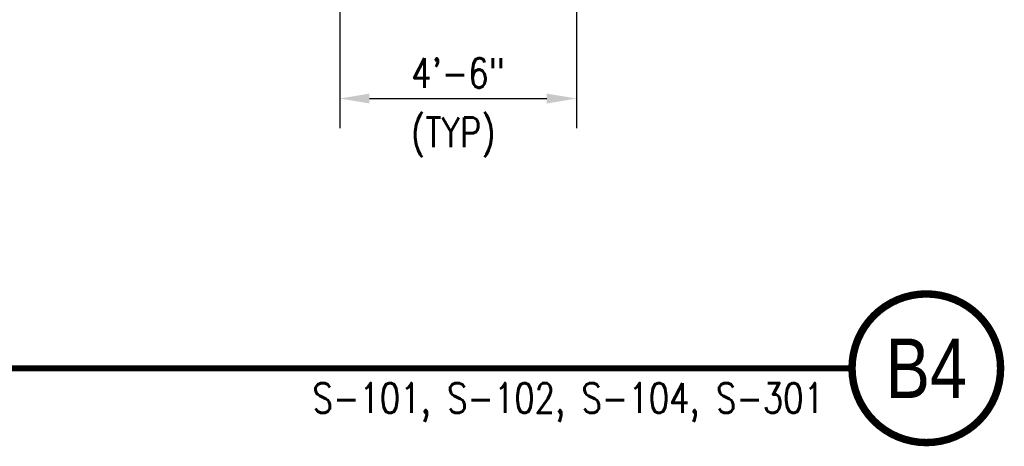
# Model space of a CAD drawing. Header units: inches. Extents: x -9715 to 32893, y -15613 to -1138.
# Tile 153 of 256: x 7773 to 7971, y -5815 to -5729. Entities that reach past the tile are written whole.
import ezdxf
from ezdxf.enums import TextEntityAlignment as Align

# ---------------------------------------------------------------- set-up
doc = ezdxf.new("R2010")
doc.units = ezdxf.units.IN
doc.header["$MEASUREMENT"] = 0
doc.layers.get('0').update_dxf_attribs({"color": 252})
doc.layers.get('DEFPOINTS').update_dxf_attribs({"color": 11})
doc.layers.add('A-ANNO-TITL', color=2, linetype='Continuous')
doc.layers.add('S-ANNO-TEXT', color=2, linetype='Continuous')
doc.styles.add('125', font='romans.shx', dxfattribs={"width": 0.8, "height": 2})
doc.styles.get("Standard").update_dxf_attribs({"font": 'romans.shx', "width": 0.8})
doc.styles.add('TEXT', font='romans.shx', dxfattribs={"width": 0.8, "height": 16})
doc.styles.add('Title', font='swiss.ttf', dxfattribs={"width": 0.8})
doc.dimstyles.new('SX-FRAC', dxfattribs={"dimtxt": 12, "dimasz": 12, "dimexe": 6, "dimexo": 6, "dimgap": 0.09375, "dimtad": 1, "dimdec": 4, "dimzin": 3, "dimdsep": 46, "dimtxsty": 'Standard', "dimcen": 0.09375, "dimclrd": 1, "dimclre": 1, "dimclrt": 3, "dimadec": 0, "dimazin": 0, "dimtfac": 1, "dimtdec": 4, "dimtix": 1, "dimtofl": 0, "dimtmove": 2, "dimatfit": 3, "dimfxl": 1, "dimtvp": 0.5, "dimtolj": 1, "dimtzin": 3, "dimarcsym": 0})

# ---------------------------------------------------------------- blocks, each defined once
blk = doc.blocks.new('*D59')
at = {"layer": 'DEFPOINTS', "color": 0}
for p in [(7884.95, -5698.48), (7837.14, -5709.03), (7884.95, -5744.88)]:
    blk.add_point(p, dxfattribs=at)
at = {"layer": 'S-ANNO-TEXT', "color": 2, "lineweight": -2}
for p, q in [((7884.95, -5704.48), (7884.95, -5750.88)), ((7837.14, -5715.03), (7837.14, -5750.88)), ((7843.14, -5744.88), (7878.95, -5744.88))]:
    blk.add_line(p, q, dxfattribs=at)
at = {"layer": 'S-ANNO-TEXT', "color": 2}
for points in [[(7843.14, -5743.88), (7843.14, -5745.88), (7837.14, -5744.88)], [(7878.95, -5743.88), (7878.95, -5745.88), (7884.95, -5744.88)]]:
    blk.add_solid(points, dxfattribs=at)
at = {"layer": 'S-ANNO-TEXT', "insert": (7861.04, -5739.75), "char_height": 6, "attachment_point": 5}
blk.add_mtext('\\A1;4\'-6"', dxfattribs=at)
blk = doc.blocks.new('NAVFAC_Anno_Title_B1')
at = {"const_width": 0.25}
blk.add_lwpolyline([(0, -2.5, -1), (0, 2.5, -1)], format="xyb", close=True, dxfattribs=at)
at = {"color": 0, "linetype": 'ByBlock', "lineweight": -2, "style": 'Title', "width": 0.8}
blk.add_attdef('NUMBER', text='', height=2, dxfattribs=at).set_placement((0, 0), align=Align.MIDDLE_CENTER)
at = {"color": 0, "linetype": 'ByBlock', "lineweight": -2, "style": 'TEXT', "width": 0.8}
blk.add_attdef('CUT_FROM', text='', height=1, dxfattribs=at).set_placement((-3.443, -0.5), align=Align.TOP_RIGHT)

msp = doc.modelspace()

# ---------------------------------------------------------------- linework, layer by layer
at = {"layer": 'A-ANNO-TITL', "const_width": 1.2}
msp.add_lwpolyline([(7187.2086, -5799.31587), (7940.5857, -5799.31587)], dxfattribs=at)

# ---------------------------------------------------------------- block references
at = {"layer": 'A-ANNO-TITL', "xscale": 5.999999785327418, "yscale": 5.999999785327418, "zscale": 5.999999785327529}
msp.add_blockref('NAVFAC_Anno_Title_B1', (7955.5857, -5799.31587), dxfattribs=at).add_auto_attribs({'NUMBER': 'B4', 'CUT_FROM': 'S-101, S-102, S-104, S-301'})

# ---------------------------------------------------------------- texts
at = {"layer": 'S-ANNO-TEXT', "style": '125', "width": 0.8}
msp.add_text('(TYP)', height=6, dxfattribs=at).set_placement((7851.54732, -5754.72826))

# ---------------------------------------------------------------- dimensions: what is measured, and where the dimension line sits
at = {"layer": 'S-ANNO-TEXT'}
dim = msp.add_linear_dim(base=(7884.94773, -5744.88442), p1=(7837.13903, -5709.02789), p2=(7884.94773, -5698.48159), text='4\'-6"', dimstyle='SX-FRAC', override={"dimtxt": 6, "dimasz": 6, "dimgap": 2, "dimtxsty": 'Standard', "dimclrd": 2, "dimclre": 2, "dimclrt": 256}, dxfattribs=at)
dim.commit()
dim.dimension.update_dxf_attribs({"geometry": '*D59', "text_midpoint": (7861.04338, -5739.75135), "dimtype": 160})

doc.saveas('drawing.dxf')
